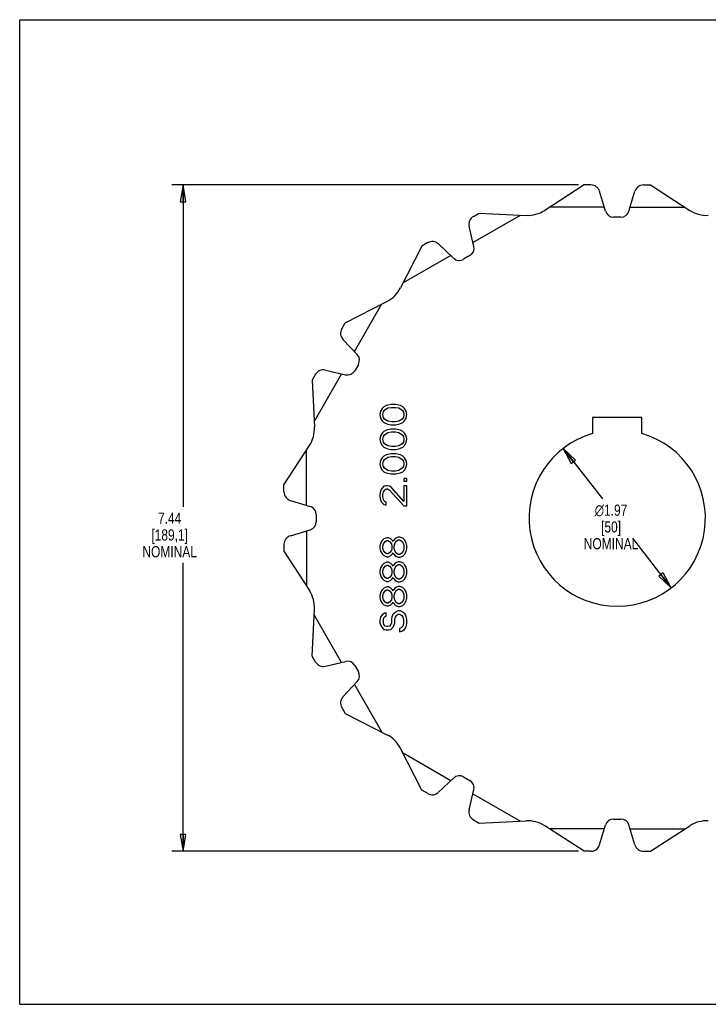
# Model space of a CAD drawing. Header units: inches. Extents: x 0 to 17, y 0 to 11.
# Tile 1 of 2: x 0 to 7.7, y 0 to 11. Entities that reach past the tile are written whole.
import ezdxf

# ---------------------------------------------------------------- set-up
doc = ezdxf.new("R2010")
doc.units = ezdxf.units.IN
doc.header["$LTSCALE"] = 0.935
doc.header["$MEASUREMENT"] = 0
doc.layers.get('0').update_dxf_attribs({"linetype": 'CONTINUOUS'})
doc.layers.add('ALL_FEATURES', color=7, linetype='CONTINUOUS')
doc.styles.get("Standard").update_dxf_attribs({"font": 'txt', "width": 0.8})
doc.styles.add('TEXTSTYLE_1', font='gdt', dxfattribs={"width": 0.8})
doc.dimstyles.new('DIMSTYLE_1', dxfattribs={"dimtxt": 0.125, "dimasz": 0.1875, "dimexe": 0.125, "dimexo": 0.0625, "dimgap": 0.09, "dimtad": 0, "dimtih": 1, "dimtoh": 1, "dimzin": 4, "dimdsep": 46, "dimtxsty": 'STANDARD', "dimblk": 'CLOSED', "dimblk1": 'CLOSED', "dimblk2": 'CLOSED', "dimcen": 0.09, "dimadec": 0, "dimazin": 0, "dimtp": 0.005, "dimtm": 0.005, "dimtfac": 1, "dimtmove": 0, "dimatfit": 2, "dimldrblk": 'CLOSED', "dimfxl": 1, "dimtolj": 1, "dimtzin": 4, "dimarcsym": 0})
doc.dimstyles.new('DIMSTYLE_2', dxfattribs={"dimtxt": 0.125, "dimasz": 0.1875, "dimexe": 0.125, "dimexo": 0.0625, "dimgap": 0.0625, "dimtad": 0, "dimtih": 1, "dimtoh": 1, "dimzin": 4, "dimdsep": 46, "dimtxsty": 'STANDARD', "dimblk": 'CLOSED', "dimblk1": 'CLOSED', "dimblk2": 'CLOSED', "dimcen": 0.09, "dimadec": 0, "dimazin": 0, "dimtp": 0.005, "dimtm": 0.005, "dimtfac": 1, "dimtofl": 0, "dimtmove": 0, "dimatfit": 3, "dimldrblk": 'CLOSED', "dimfxl": 1, "dimtolj": 1, "dimtzin": 4, "dimarcsym": 0})

# ---------------------------------------------------------------- blocks, each defined once
blk = doc.blocks.new('_CLOSED')
at = {"color": 0, "linetype": 'BYBLOCK'}
for p, q in [((0, 0), (-1, 0.167)), ((-1, 0.167), (-1, -0.167)), ((-1, -0.167), (0, 0)), ((-1, 0), (0, 0))]:
    blk.add_line(p, q, dxfattribs=at)
blk = doc.blocks.new('*D0')
at = {"color": 3, "linetype": 'CONTINUOUS'}
for p, q in [((6.07, 6.209), (6.508, 5.646)), ((7.278, 4.654), (6.848, 5.208))]:
    blk.add_line(p, q, dxfattribs=at)
at = {"color": 3, "linetype": 'CONTINUOUS', "xscale": 0.1875, "yscale": 0.1875, "zscale": 0.1875}
for p, rotation in [((6.07, 6.209), 127.854324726), ((7.278, 4.654), 307.854324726)]:
    blk.add_blockref('_CLOSED', p, dxfattribs=dict(at, rotation=rotation))
at = {"color": 3, "linetype": 'CONTINUOUS', "insert": (6.605, 5.583), "char_height": 0.125, "width": 0.7, "attachment_point": 2, "line_spacing_factor": 0.9, "style": 'TEXTSTYLE_1'}
blk.add_mtext('{\\Fgdt;n}\\Ftxt;1.97\\P[50]\\PNOMINAL', dxfattribs=at)
blk = doc.blocks.new('*D2')
at = {"color": 3, "linetype": 'CONTINUOUS'}
for p, q in [((6.241, 9.154), (1.7, 9.154)), ((1.825, 9.154), (1.825, 5.557)), ((1.825, 1.71), (1.825, 4.932)), ((6.241, 1.71), (1.7, 1.71))]:
    blk.add_line(p, q, dxfattribs=at)
at = {"color": 3, "linetype": 'CONTINUOUS', "xscale": 0.1875, "yscale": 0.1875, "zscale": 0.1875}
for p, rotation in [((1.825, 9.154), 90), ((1.825, 1.71), 270)]:
    blk.add_blockref('_CLOSED', p, dxfattribs=dict(at, rotation=rotation))
at = {"color": 3, "linetype": 'CONTINUOUS', "insert": (1.675, 5.494), "char_height": 0.125, "width": 0.7, "attachment_point": 2, "line_spacing_factor": 0.9}
blk.add_mtext('7.44\\P[189,1]\\PNOMINAL', dxfattribs=at)

msp = doc.modelspace()

# ---------------------------------------------------------------- linework, layer by layer
at = {"color": 7, "linetype": 'CONTINUOUS'}
for p, q in [((0, 0), (0, 11)), ((0, 11), (17, 11)), ((6.304, 9.154), (5.864, 8.87)), ((6.381, 9.154), (6.304, 9.154)), ((6.544, 8.86), (6.477, 9.083)), ((5.062, 8.51), (5.594, 8.817)), ((5.067, 8.802), (5.133, 8.84)), ((5.133, 8.84), (5.657, 8.814)), ((6.531, 8.904), (5.917, 8.904)), ((5.072, 8.466), (5.019, 8.692)), ((4.493, 8.47), (4.253, 8.004)), ((4.559, 8.509), (4.493, 8.47)), ((4.847, 8.336), (4.678, 8.495)), ((4.814, 8.367), (4.282, 8.06)), ((5.028, 8.364), (4.958, 8.323)), ((3.636, 7.613), (4.102, 7.852)), ((3.739, 7.292), (4.046, 7.824)), ((3.597, 7.546), (3.636, 7.613)), ((3.77, 7.258), (3.611, 7.428)), ((3.595, 7.044), (3.288, 6.512)), ((3.414, 7.086), (3.64, 7.033)), ((3.783, 7.148), (3.742, 7.077)), ((3.304, 7.039), (3.266, 6.972)), ((3.266, 6.972), (3.291, 6.449)), ((4.03, 6.625), (4.024, 6.588)), ((4.05, 6.657), (4.03, 6.625)), ((4.069, 6.675), (4.05, 6.657)), ((4.056, 6.588), (4.062, 6.619)), ((4.062, 6.619), (4.075, 6.638)), ((4.094, 6.688), (4.069, 6.675)), ((4.075, 6.638), (4.113, 6.663)), ((4.113, 6.694), (4.094, 6.688)), ((4.145, 6.7), (4.113, 6.694)), ((4.113, 6.663), (4.152, 6.669)), ((4.203, 6.7), (4.145, 6.7)), ((4.152, 6.669), (4.196, 6.669)), ((4.196, 6.669), (4.235, 6.663)), ((4.235, 6.694), (4.203, 6.7)), ((4.254, 6.688), (4.235, 6.694)), ((4.235, 6.663), (4.273, 6.638)), ((4.279, 6.675), (4.254, 6.688)), ((4.273, 6.638), (4.286, 6.619)), ((4.298, 6.657), (4.279, 6.675)), ((4.286, 6.619), (4.292, 6.588)), ((4.318, 6.625), (4.298, 6.657)), ((4.324, 6.588), (4.318, 6.625)), ((4.024, 6.588), (4.03, 6.55)), ((4.03, 6.55), (4.05, 6.519)), ((4.05, 6.519), (4.069, 6.5)), ((4.062, 6.557), (4.056, 6.588)), ((4.075, 6.538), (4.062, 6.557)), ((4.069, 6.5), (4.094, 6.488)), ((4.113, 6.513), (4.075, 6.538)), ((4.152, 6.507), (4.113, 6.513)), ((4.196, 6.507), (4.152, 6.507)), ((4.235, 6.513), (4.196, 6.507)), ((4.273, 6.538), (4.235, 6.513)), ((4.254, 6.488), (4.279, 6.5)), ((4.286, 6.557), (4.273, 6.538)), ((4.279, 6.5), (4.298, 6.519)), ((4.292, 6.588), (4.286, 6.557)), ((4.298, 6.519), (4.318, 6.55)), ((4.318, 6.55), (4.324, 6.588)), ((4.05, 6.382), (4.03, 6.35)), ((4.069, 6.4), (4.05, 6.382)), ((4.094, 6.413), (4.069, 6.4)), ((4.075, 6.363), (4.113, 6.388)), ((4.094, 6.488), (4.113, 6.482)), ((4.113, 6.419), (4.094, 6.413)), ((4.113, 6.482), (4.145, 6.475)), ((4.145, 6.425), (4.113, 6.419)), ((4.113, 6.388), (4.152, 6.394)), ((4.145, 6.475), (4.203, 6.475)), ((4.203, 6.425), (4.145, 6.425)), ((4.152, 6.394), (4.196, 6.394)), ((4.196, 6.394), (4.235, 6.388)), ((4.203, 6.475), (4.235, 6.482)), ((4.235, 6.419), (4.203, 6.425)), ((4.235, 6.482), (4.254, 6.488)), ((4.254, 6.413), (4.235, 6.419)), ((4.235, 6.388), (4.273, 6.363)), ((4.279, 6.4), (4.254, 6.413)), ((4.298, 6.382), (4.279, 6.4)), ((4.318, 6.35), (4.298, 6.382)), ((4.03, 6.35), (4.024, 6.313)), ((4.024, 6.313), (4.03, 6.275)), ((4.03, 6.275), (4.05, 6.244)), ((4.056, 6.313), (4.062, 6.344)), ((4.062, 6.282), (4.056, 6.313)), ((4.062, 6.344), (4.075, 6.363)), ((4.075, 6.263), (4.062, 6.282)), ((4.273, 6.363), (4.286, 6.344)), ((4.286, 6.282), (4.273, 6.263)), ((4.286, 6.344), (4.292, 6.313)), ((4.292, 6.313), (4.286, 6.282)), ((4.298, 6.244), (4.318, 6.275)), ((4.324, 6.313), (4.318, 6.35)), ((4.318, 6.275), (4.324, 6.313)), ((2.952, 5.802), (3.236, 6.242)), ((3.202, 5.575), (3.202, 6.189)), ((4.05, 6.244), (4.069, 6.225)), ((4.069, 6.225), (4.094, 6.213)), ((4.113, 6.238), (4.075, 6.263)), ((4.094, 6.213), (4.113, 6.207)), ((4.152, 6.232), (4.113, 6.238)), ((4.113, 6.207), (4.145, 6.2)), ((4.145, 6.2), (4.203, 6.2)), ((4.196, 6.232), (4.152, 6.232)), ((4.235, 6.238), (4.196, 6.232)), ((4.203, 6.2), (4.235, 6.207)), ((4.273, 6.263), (4.235, 6.238)), ((4.235, 6.207), (4.254, 6.213)), ((4.254, 6.213), (4.279, 6.225)), ((4.279, 6.225), (4.298, 6.244)), ((4.03, 6.075), (4.024, 6.038)), ((4.05, 6.107), (4.03, 6.075)), ((4.069, 6.125), (4.05, 6.107)), ((4.056, 6.038), (4.062, 6.069)), ((4.062, 6.069), (4.075, 6.088)), ((4.094, 6.138), (4.069, 6.125)), ((4.075, 6.088), (4.113, 6.113)), ((4.113, 6.144), (4.094, 6.138)), ((4.145, 6.15), (4.113, 6.144)), ((4.113, 6.113), (4.152, 6.119)), ((4.203, 6.15), (4.145, 6.15)), ((4.152, 6.119), (4.196, 6.119)), ((4.196, 6.119), (4.235, 6.113)), ((4.235, 6.144), (4.203, 6.15)), ((4.254, 6.138), (4.235, 6.144)), ((4.235, 6.113), (4.273, 6.088)), ((4.279, 6.125), (4.254, 6.138)), ((4.273, 6.088), (4.286, 6.069)), ((4.298, 6.107), (4.279, 6.125)), ((4.286, 6.069), (4.292, 6.038)), ((4.318, 6.075), (4.298, 6.107)), ((4.324, 6.038), (4.318, 6.075)), ((4.024, 6.038), (4.03, 6)), ((4.03, 6), (4.05, 5.969)), ((4.05, 5.969), (4.069, 5.95)), ((4.062, 6.007), (4.056, 6.038)), ((4.075, 5.988), (4.062, 6.007)), ((4.069, 5.95), (4.094, 5.938)), ((4.113, 5.963), (4.075, 5.988)), ((4.152, 5.957), (4.113, 5.963)), ((4.196, 5.957), (4.152, 5.957)), ((4.235, 5.963), (4.196, 5.957)), ((4.273, 5.988), (4.235, 5.963)), ((4.254, 5.938), (4.279, 5.95)), ((4.286, 6.007), (4.273, 5.988)), ((4.279, 5.95), (4.298, 5.969)), ((4.292, 6.038), (4.286, 6.007)), ((4.298, 5.969), (4.318, 6)), ((4.318, 6), (4.324, 6.038)), ((4.094, 5.938), (4.113, 5.932)), ((4.113, 5.932), (4.145, 5.925)), ((4.145, 5.925), (4.203, 5.925)), ((4.203, 5.925), (4.235, 5.932)), ((4.235, 5.932), (4.254, 5.938)), ((4.292, 5.875), (4.292, 5.844)), ((4.324, 5.875), (4.292, 5.875)), ((4.292, 5.844), (4.324, 5.844)), ((4.324, 5.844), (4.324, 5.875)), ((2.952, 5.725), (2.952, 5.802)), ((4.03, 5.738), (4.024, 5.7)), ((4.043, 5.763), (4.03, 5.738)), ((4.069, 5.788), (4.043, 5.763)), ((4.056, 5.694), (4.062, 5.725)), ((4.062, 5.725), (4.075, 5.744)), ((4.094, 5.794), (4.069, 5.788)), ((4.075, 5.744), (4.094, 5.757)), ((4.107, 5.794), (4.094, 5.794)), ((4.094, 5.757), (4.107, 5.757)), ((4.132, 5.788), (4.107, 5.794)), ((4.107, 5.757), (4.132, 5.744)), ((4.152, 5.775), (4.132, 5.788)), ((4.132, 5.744), (4.292, 5.569)), ((4.292, 5.619), (4.152, 5.775)), ((4.292, 5.794), (4.292, 5.619)), ((4.324, 5.794), (4.292, 5.794)), ((4.324, 5.569), (4.324, 5.794)), ((3.023, 5.629), (3.246, 5.562)), ((4.024, 5.7), (4.024, 5.675)), ((4.024, 5.675), (4.03, 5.632)), ((4.03, 5.632), (4.043, 5.607)), ((4.056, 5.669), (4.056, 5.694)), ((4.062, 5.638), (4.056, 5.669)), ((4.075, 5.619), (4.062, 5.638)), ((4.094, 5.607), (4.075, 5.619)), ((4.043, 5.607), (4.069, 5.582)), ((4.069, 5.582), (4.094, 5.575)), ((4.094, 5.575), (4.094, 5.607)), ((4.292, 5.569), (4.324, 5.569)), ((3.312, 5.473), (3.312, 5.391)), ((3.023, 5.235), (3.246, 5.302)), ((3.202, 5.289), (3.202, 4.674)), ((4.05, 5.182), (4.03, 5.15)), ((4.069, 5.2), (4.05, 5.182)), ((4.101, 5.213), (4.069, 5.2)), ((4.081, 5.169), (4.101, 5.182)), ((4.12, 5.213), (4.101, 5.213)), ((4.101, 5.182), (4.113, 5.182)), ((4.113, 5.182), (4.132, 5.169)), ((4.145, 5.2), (4.12, 5.213)), ((4.164, 5.182), (4.145, 5.2)), ((4.171, 5.169), (4.164, 5.182)), ((4.177, 5.182), (4.171, 5.169)), ((4.196, 5.207), (4.177, 5.182)), ((4.228, 5.219), (4.196, 5.207)), ((4.203, 5.169), (4.228, 5.188)), ((4.247, 5.219), (4.228, 5.219)), ((4.228, 5.188), (4.247, 5.188)), ((4.279, 5.207), (4.247, 5.219)), ((4.247, 5.188), (4.273, 5.169)), ((4.298, 5.188), (4.279, 5.207)), ((4.318, 5.157), (4.298, 5.188)), ((2.952, 5.139), (2.952, 5.062)), ((2.952, 5.062), (3.236, 4.622)), ((4.03, 5.15), (4.024, 5.119)), ((4.024, 5.119), (4.024, 5.094)), ((4.024, 5.094), (4.03, 5.063)), ((4.03, 5.063), (4.05, 5.032)), ((4.056, 5.119), (4.062, 5.144)), ((4.056, 5.094), (4.056, 5.119)), ((4.062, 5.069), (4.056, 5.094)), ((4.062, 5.144), (4.081, 5.169)), ((4.081, 5.044), (4.062, 5.069)), ((4.132, 5.169), (4.152, 5.144)), ((4.152, 5.069), (4.132, 5.044)), ((4.152, 5.144), (4.158, 5.119)), ((4.158, 5.094), (4.152, 5.069)), ((4.158, 5.119), (4.158, 5.094)), ((4.184, 5.119), (4.19, 5.144)), ((4.184, 5.094), (4.184, 5.119)), ((4.19, 5.069), (4.184, 5.094)), ((4.19, 5.144), (4.203, 5.169)), ((4.203, 5.044), (4.19, 5.069)), ((4.273, 5.169), (4.286, 5.144)), ((4.286, 5.069), (4.273, 5.044)), ((4.286, 5.144), (4.292, 5.119)), ((4.292, 5.094), (4.286, 5.069)), ((4.292, 5.119), (4.292, 5.094)), ((4.324, 5.125), (4.318, 5.157)), ((4.318, 5.057), (4.324, 5.088)), ((4.324, 5.088), (4.324, 5.125)), ((4.05, 5.032), (4.069, 5.013)), ((4.069, 5.013), (4.101, 5)), ((4.101, 5.032), (4.081, 5.044)), ((4.113, 5.032), (4.101, 5.032)), ((4.101, 5), (4.12, 5)), ((4.132, 5.044), (4.113, 5.032)), ((4.12, 5), (4.145, 5.013)), ((4.145, 5.013), (4.164, 5.032)), ((4.164, 5.032), (4.171, 5.044)), ((4.171, 5.044), (4.177, 5.032)), ((4.177, 5.032), (4.196, 5.007)), ((4.196, 5.007), (4.228, 4.994)), ((4.228, 5.025), (4.203, 5.044)), ((4.247, 5.025), (4.228, 5.025)), ((4.228, 4.994), (4.247, 4.994)), ((4.273, 5.044), (4.247, 5.025)), ((4.247, 4.994), (4.279, 5.007)), ((4.279, 5.007), (4.298, 5.025)), ((4.298, 5.025), (4.318, 5.057)), ((4.03, 4.875), (4.024, 4.844)), ((4.024, 4.844), (4.024, 4.819)), ((4.05, 4.907), (4.03, 4.875)), ((4.069, 4.925), (4.05, 4.907)), ((4.056, 4.844), (4.062, 4.869)), ((4.056, 4.819), (4.056, 4.844)), ((4.062, 4.869), (4.081, 4.894)), ((4.101, 4.938), (4.069, 4.925)), ((4.081, 4.894), (4.101, 4.907)), ((4.12, 4.938), (4.101, 4.938)), ((4.101, 4.907), (4.113, 4.907)), ((4.113, 4.907), (4.132, 4.894)), ((4.145, 4.925), (4.12, 4.938)), ((4.132, 4.894), (4.152, 4.869)), ((4.164, 4.907), (4.145, 4.925)), ((4.152, 4.869), (4.158, 4.844)), ((4.158, 4.844), (4.158, 4.819)), ((4.171, 4.894), (4.164, 4.907)), ((4.177, 4.907), (4.171, 4.894)), ((4.196, 4.932), (4.177, 4.907)), ((4.184, 4.844), (4.19, 4.869)), ((4.184, 4.819), (4.184, 4.844)), ((4.19, 4.869), (4.203, 4.894)), ((4.228, 4.944), (4.196, 4.932)), ((4.203, 4.894), (4.228, 4.913)), ((4.247, 4.944), (4.228, 4.944)), ((4.228, 4.913), (4.247, 4.913)), ((4.279, 4.932), (4.247, 4.944)), ((4.247, 4.913), (4.273, 4.894)), ((4.273, 4.894), (4.286, 4.869)), ((4.298, 4.913), (4.279, 4.932)), ((4.286, 4.869), (4.292, 4.844)), ((4.292, 4.844), (4.292, 4.819)), ((4.318, 4.882), (4.298, 4.913)), ((4.324, 4.85), (4.318, 4.882)), ((4.324, 4.813), (4.324, 4.85)), ((4.024, 4.819), (4.03, 4.788)), ((4.03, 4.788), (4.05, 4.757)), ((4.05, 4.757), (4.069, 4.738)), ((4.062, 4.794), (4.056, 4.819)), ((4.081, 4.769), (4.062, 4.794)), ((4.069, 4.738), (4.101, 4.725)), ((4.101, 4.757), (4.081, 4.769)), ((4.113, 4.757), (4.101, 4.757)), ((4.132, 4.769), (4.113, 4.757)), ((4.12, 4.725), (4.145, 4.738)), ((4.152, 4.794), (4.132, 4.769)), ((4.145, 4.738), (4.164, 4.757)), ((4.158, 4.819), (4.152, 4.794)), ((4.164, 4.757), (4.171, 4.769)), ((4.171, 4.769), (4.177, 4.757)), ((4.177, 4.757), (4.196, 4.732)), ((4.19, 4.794), (4.184, 4.819)), ((4.203, 4.769), (4.19, 4.794)), ((4.196, 4.732), (4.228, 4.719)), ((4.228, 4.75), (4.203, 4.769)), ((4.247, 4.75), (4.228, 4.75)), ((4.273, 4.769), (4.247, 4.75)), ((4.247, 4.719), (4.279, 4.732)), ((4.286, 4.794), (4.273, 4.769)), ((4.279, 4.732), (4.298, 4.75)), ((4.292, 4.819), (4.286, 4.794)), ((4.298, 4.75), (4.318, 4.782)), ((4.318, 4.782), (4.324, 4.813)), ((4.05, 4.632), (4.03, 4.6)), ((4.069, 4.65), (4.05, 4.632)), ((4.101, 4.663), (4.069, 4.65)), ((4.081, 4.619), (4.101, 4.632)), ((4.101, 4.725), (4.12, 4.725)), ((4.12, 4.663), (4.101, 4.663)), ((4.101, 4.632), (4.113, 4.632)), ((4.113, 4.632), (4.132, 4.619)), ((4.145, 4.65), (4.12, 4.663)), ((4.164, 4.632), (4.145, 4.65)), ((4.171, 4.619), (4.164, 4.632)), ((4.177, 4.632), (4.171, 4.619)), ((4.196, 4.657), (4.177, 4.632)), ((4.228, 4.669), (4.196, 4.657)), ((4.203, 4.619), (4.228, 4.638)), ((4.228, 4.719), (4.247, 4.719)), ((4.247, 4.669), (4.228, 4.669)), ((4.228, 4.638), (4.247, 4.638)), ((4.279, 4.657), (4.247, 4.669)), ((4.247, 4.638), (4.273, 4.619)), ((4.298, 4.638), (4.279, 4.657)), ((4.318, 4.607), (4.298, 4.638)), ((4.03, 4.6), (4.024, 4.569)), ((4.024, 4.569), (4.024, 4.544)), ((4.024, 4.544), (4.03, 4.513)), ((4.03, 4.513), (4.05, 4.482)), ((4.056, 4.569), (4.062, 4.594)), ((4.056, 4.544), (4.056, 4.569)), ((4.062, 4.519), (4.056, 4.544)), ((4.062, 4.594), (4.081, 4.619)), ((4.081, 4.494), (4.062, 4.519)), ((4.132, 4.619), (4.152, 4.594)), ((4.152, 4.519), (4.132, 4.494)), ((4.152, 4.594), (4.158, 4.569)), ((4.158, 4.544), (4.152, 4.519)), ((4.158, 4.569), (4.158, 4.544)), ((4.184, 4.569), (4.19, 4.594)), ((4.184, 4.544), (4.184, 4.569)), ((4.19, 4.519), (4.184, 4.544)), ((4.19, 4.594), (4.203, 4.619)), ((4.203, 4.494), (4.19, 4.519)), ((4.273, 4.619), (4.286, 4.594)), ((4.286, 4.519), (4.273, 4.494)), ((4.286, 4.594), (4.292, 4.569)), ((4.292, 4.544), (4.286, 4.519)), ((4.292, 4.569), (4.292, 4.544)), ((4.324, 4.575), (4.318, 4.607)), ((4.318, 4.507), (4.324, 4.538)), ((4.324, 4.538), (4.324, 4.575)), ((3.266, 3.891), (3.291, 4.414)), ((4.05, 4.482), (4.069, 4.463)), ((4.069, 4.463), (4.101, 4.45)), ((4.101, 4.482), (4.081, 4.494)), ((4.113, 4.482), (4.101, 4.482)), ((4.101, 4.45), (4.12, 4.45)), ((4.132, 4.494), (4.113, 4.482)), ((4.12, 4.45), (4.145, 4.463)), ((4.145, 4.463), (4.164, 4.482)), ((4.164, 4.482), (4.171, 4.494)), ((4.171, 4.494), (4.177, 4.482)), ((4.177, 4.482), (4.196, 4.457)), ((4.196, 4.457), (4.228, 4.444)), ((4.228, 4.475), (4.203, 4.494)), ((4.247, 4.475), (4.228, 4.475)), ((4.228, 4.444), (4.247, 4.444)), ((4.273, 4.494), (4.247, 4.475)), ((4.247, 4.444), (4.279, 4.457)), ((4.279, 4.457), (4.298, 4.475)), ((4.298, 4.475), (4.318, 4.507)), ((3.595, 3.82), (3.288, 4.352)), ((4.03, 4.325), (4.024, 4.294)), ((4.024, 4.294), (4.024, 4.263)), ((4.05, 4.35), (4.03, 4.325)), ((4.075, 4.369), (4.05, 4.35)), ((4.062, 4.3), (4.069, 4.319)), ((4.062, 4.263), (4.062, 4.3)), ((4.069, 4.319), (4.081, 4.332)), ((4.094, 4.375), (4.075, 4.369)), ((4.081, 4.332), (4.094, 4.338)), ((4.094, 4.338), (4.094, 4.375)), ((4.158, 4.332), (4.152, 4.3)), ((4.152, 4.3), (4.152, 4.263)), ((4.171, 4.357), (4.158, 4.332)), ((4.196, 4.382), (4.171, 4.357)), ((4.19, 4.3), (4.196, 4.325)), ((4.19, 4.263), (4.19, 4.3)), ((4.222, 4.394), (4.196, 4.382)), ((4.196, 4.325), (4.209, 4.344)), ((4.209, 4.344), (4.228, 4.357)), ((4.254, 4.394), (4.222, 4.394)), ((4.228, 4.357), (4.247, 4.357)), ((4.247, 4.357), (4.267, 4.344)), ((4.279, 4.382), (4.254, 4.394)), ((4.267, 4.344), (4.279, 4.325)), ((4.305, 4.357), (4.279, 4.382)), ((4.279, 4.325), (4.286, 4.3)), ((4.286, 4.3), (4.286, 4.25)), ((4.318, 4.332), (4.305, 4.357)), ((4.324, 4.3), (4.318, 4.332)), ((4.324, 4.25), (4.324, 4.3)), ((4.024, 4.263), (4.03, 4.238)), ((4.03, 4.238), (4.043, 4.213)), ((4.043, 4.213), (4.069, 4.188)), ((4.069, 4.244), (4.062, 4.263)), ((4.081, 4.225), (4.069, 4.244)), ((4.069, 4.188), (4.094, 4.182)), ((4.101, 4.219), (4.081, 4.225)), ((4.094, 4.182), (4.12, 4.182)), ((4.113, 4.219), (4.101, 4.219)), ((4.132, 4.225), (4.113, 4.219)), ((4.12, 4.182), (4.145, 4.188)), ((4.145, 4.244), (4.132, 4.225)), ((4.152, 4.263), (4.145, 4.244)), ((4.145, 4.188), (4.171, 4.213)), ((4.171, 4.213), (4.184, 4.238)), ((4.184, 4.238), (4.19, 4.263)), ((4.26, 4.207), (4.241, 4.2)), ((4.241, 4.2), (4.241, 4.163)), ((4.279, 4.225), (4.26, 4.207)), ((4.267, 4.169), (4.298, 4.188)), ((4.286, 4.25), (4.279, 4.225)), ((4.298, 4.188), (4.318, 4.219)), ((4.318, 4.219), (4.324, 4.25)), ((4.241, 4.163), (4.267, 4.169)), ((3.304, 3.824), (3.266, 3.891)), ((3.414, 3.777), (3.64, 3.83)), ((3.742, 3.786), (3.783, 3.715)), ((3.611, 3.435), (3.77, 3.605)), ((3.739, 3.572), (4.046, 3.04)), ((3.597, 3.317), (3.636, 3.25)), ((3.636, 3.25), (4.102, 3.011)), ((4.493, 2.393), (4.253, 2.859)), ((4.814, 2.496), (4.282, 2.804)), ((4.958, 2.541), (5.028, 2.5)), ((4.678, 2.369), (4.847, 2.528)), ((4.559, 2.355), (4.493, 2.393)), ((5.019, 2.171), (5.072, 2.398)), ((5.062, 2.353), (5.594, 2.046)), ((5.067, 2.062), (5.133, 2.023)), ((5.133, 2.023), (5.657, 2.049)), ((6.304, 1.71), (5.864, 1.994)), ((6.477, 1.781), (6.544, 2.004)), ((6.633, 2.07), (6.715, 2.07)), ((6.871, 1.781), (6.804, 2.004)), ((7.044, 1.71), (7.484, 1.994)), ((6.531, 1.96), (5.917, 1.96)), ((6.817, 1.96), (7.431, 1.96)), ((6.381, 1.71), (6.304, 1.71)), ((6.967, 1.71), (7.044, 1.71)), ((0, 0), (17, 0))]:
    msp.add_line(p, q, dxfattribs=at)
for centre, radius, start, end in [((6.381, 9.054), 0.1, 16.8, 90), ((5.117, 8.715), 0.1, 120, 193.2), ((5.674, 9.164), 0.35, 267.1652, 302.8348), ((6.633, 8.887), 0.093, 196.8, 270), ((7.674, 9.164), 0.35, 237.1652, 272.8348), ((4.609, 8.422), 0.1, 46.8, 120), ((4.982, 8.444), 0.093, 300, 13.2), ((4.911, 8.403), 0.093, 226.8, 300), ((3.942, 8.164), 0.35, 297.1652, 332.8348), ((3.684, 7.496), 0.1, 150, 223.2), ((3.702, 7.195), 0.093, 330, 43.2), ((3.391, 6.989), 0.1, 76.8, 150), ((3.661, 7.124), 0.093, 256.8, 330), ((2.942, 6.432), 0.35, 327.1652, 2.8348), ((3.052, 5.725), 0.1, 180, 253.2), ((3.219, 5.473), 0.093, 0, 73.2), ((3.219, 5.391), 0.093, 286.8, 360), ((3.052, 5.139), 0.1, 106.8, 180), ((2.942, 4.432), 0.35, 357.1652, 32.8348), ((3.391, 3.874), 0.1, 210, 283.2), ((3.661, 3.74), 0.093, 30, 103.2), ((3.702, 3.669), 0.093, 316.8, 30), ((3.684, 3.367), 0.1, 136.8, 210), ((3.942, 2.7), 0.35, 27.1652, 62.8348), ((4.911, 2.46), 0.093, 60, 133.2), ((4.982, 2.419), 0.093, 346.8, 60), ((4.609, 2.441), 0.1, 240, 313.2), ((5.117, 2.148), 0.1, 166.8, 240), ((5.674, 1.7), 0.35, 57.1652, 92.8348), ((6.633, 1.977), 0.093, 90, 163.2), ((6.715, 1.977), 0.093, 16.8, 90), ((7.674, 1.7), 0.35, 87.1652, 122.8348), ((6.381, 1.81), 0.1, 270, 343.2), ((6.967, 1.81), 0.1, 196.8, 270)]:
    msp.add_arc(centre, radius, start, end, dxfattribs=at)
at = {"layer": 'ALL_FEATURES', "color": 7, "linetype": 'CONTINUOUS'}
for p, q in [((6.967, 9.154), (7.044, 9.154)), ((7.044, 9.154), (7.484, 8.87)), ((6.804, 8.86), (6.871, 9.083)), ((6.817, 8.904), (7.431, 8.904)), ((6.715, 8.794), (6.633, 8.794)), ((6.398, 6.554), (6.398, 6.377)), ((6.949, 6.554), (6.398, 6.554)), ((6.949, 6.377), (6.949, 6.554))]:
    msp.add_line(p, q, dxfattribs=at)
for centre, radius, start, end in [((6.967, 9.054), 0.1, 90, 163.2), ((6.715, 8.887), 0.093, 270, 343.2), ((6.674, 5.432), 0.985, 106.2505, 73.7495)]:
    msp.add_arc(centre, radius, start, end, dxfattribs=at)

# ---------------------------------------------------------------- dimensions: what is measured, and where the dimension line sits
at = {"color": 3, "linetype": 'CONTINUOUS'}
dim = msp.add_linear_dim(base=(1.825, 1.71), p1=(6.304, 9.154), p2=(6.304, 1.71), angle=270, text='<>\\PNOMINAL', dimstyle='DIMSTYLE_2', dxfattribs=at)
dim.commit()
dim.dimension.update_dxf_attribs({"geometry": '*D2', "text_midpoint": (1.825, 5.244), "dimtype": 160})
dim = msp.add_diameter_dim_2p(p1=(7.278, 4.654), p2=(6.07, 6.209), text='%%c<>\\PNOMINAL', dimstyle='DIMSTYLE_1', override={"dimpost": '<>'}, dxfattribs=at)
dim.commit()
dim.dimension.update_dxf_attribs({"geometry": '*D0', "text_midpoint": (6.605, 5.333), "dimtype": 163})

doc.saveas('drawing.dxf')
